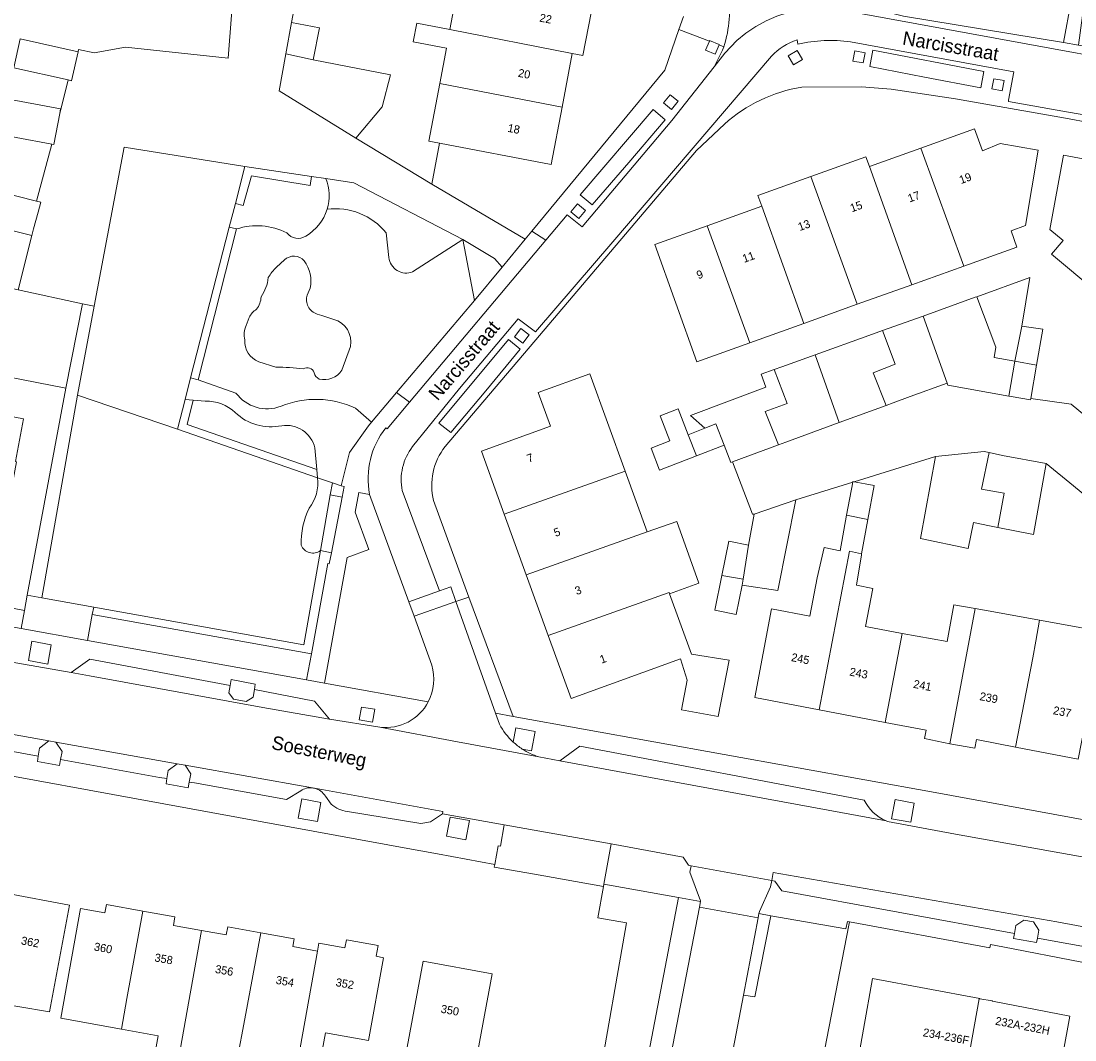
# Model space of a CAD drawing. Header units: metres. Extents: x 151448 to 154749, y 463108 to 465296.
# Tile 191 of 256: x 153430 to 153527, y 463258 to 463352. Entities that reach past the tile are written whole.
import ezdxf
from ezdxf.enums import TextEntityAlignment as Align

# ---------------------------------------------------------------- set-up
doc = ezdxf.new("R2010")
doc.units = ezdxf.units.M
for name, color, linetype, lineweight in [('B-PV-GR-BEPLANTING_CULTUUR_BODEMBEDEKKER-GV', 253, 'Continuous', 9), ('B-PV-GR-BEPLANTING_CULTUUR_HEESTERS-GV', 253, 'Continuous', 9), ('B-PV-GR-GROENVOORZIENING-GV', 253, 'Continuous', 9), ('B-PV-GR-HAAG-GV', 253, 'Continuous', 9), ('B-PV-IE-TERREINAFSCHEIDING_KUNSTMATIG_HEKWERK-G', 253, 'Continuous', 9), ('B-PV-IE-TERREINAFSCHEIDING_KUNSTMATIG_MUUR-G', 253, 'Continuous', 9), ('B-PV-OG-BEBOUWING-GV', 1, 'Continuous', 9), ('B-PV-OG-BEBOUWING-T18', 2, 'Continuous', 9), ('B-PV-OG-TERREIN_BEGROEID-GV', 253, 'Continuous', 9), ('B-PV-OG-TERREIN_ERF-GV', 253, 'Continuous', 9), ('B-PV-OG-TOPOGRAFIE-T18', 2, 'Continuous', 9), ('B-PV-VH-GESLOTENVERHARDING_ASFALT-GV', 253, 'Continuous', 9), ('B-PV-VH-HALFVERHARDING_GRIND-GV', 253, 'Continuous', 9), ('B-PV-VH-ONVERHARD_BOOMSCHORS-GV', 253, 'Continuous', 9), ('B-PV-VH-OPENVERHARDING_BETONELEMENT-GV', 253, 'Continuous', 9), ('B-PV-VH-OPENVERHARDING_BETONSTRAATSTEEN-GV', 253, 'Continuous', 9), ('B-PV-VH-OPENVERHARDING_STRAATBAKSTEEN-GV', 253, 'Continuous', 9), ('B-PV-VH-OPENVERHARDING_TEGEL-GV', 253, 'Continuous', 9)]:
    doc.layers.add(name, color=color, linetype=linetype, lineweight=lineweight)
doc.styles.add('Drong', font='txt', dxfattribs={"height": 1.8})

msp = doc.modelspace()

# ---------------------------------------------------------------- linework, layer by layer
at = {"layer": 'B-PV-GR-BEPLANTING_CULTUUR_BODEMBEDEKKER-GV', "flags": 128}
for points in [[(153466.497, 463329.193), (153471.105, 463332.176), (153461.076, 463337.405), (153458.498, 463337.791)], [(153464.069, 463332.785), (153464.32, 463330.527)]]:
    msp.add_lwpolyline(points, dxfattribs=at)
at = {"layer": 'B-PV-GR-BEPLANTING_CULTUUR_BODEMBEDEKKER-GV'}
for points in [[(153458.498, 463337.791, -0.16984), (153458.62, 463334.965)], [(153458.62, 463334.965, -0.260655), (153464.069, 463332.785)], [(153464.32, 463330.527, 0.491366), (153466.497, 463329.193)]]:
    msp.add_lwpolyline(points, format="xyb", dxfattribs=at)
at = {"layer": 'B-PV-GR-BEPLANTING_CULTUUR_BODEMBEDEKKER-GV', "flags": 128}
for points in [[(153483.554, 463269.708), (153486.177, 463269.25), (153480.973, 463239.427), (153483.831, 463238.936), (153484.151, 463240.947), (153485.07, 463240.801), (153490.964, 463271.58), (153484.11, 463272.819), (153484.073, 463272.612)], [(153492.114, 463237.321), (153493.087, 463237.152), (153498.295, 463236.249), (153500.346, 463235.894), (153500.373, 463236.046), (153501.385, 463241.848), (153506.659, 463269.049), (153506.717, 463269.352), (153506.541, 463269.384), (153506.375, 463268.706), (153499.487, 463269.916), (153498.003, 463262.435), (153496.943, 463262.605), (153493.815, 463246.251)]]:
    msp.add_lwpolyline(points, close=True, dxfattribs=at)
at = {"layer": 'B-PV-GR-BEPLANTING_CULTUUR_HEESTERS-GV', "flags": 128}
for points in [[(153446.284, 463317.388), (153445.738, 463315.142), (153457.68, 463311.004), (153457.501, 463312.998)], [(153447.41, 463317.291), (153446.284, 463317.388)], [(153466.629, 463297.503), (153466.147, 463298.809), (153462.532, 463308.711), (153461.556, 463308.884), (153461.21, 463307.071), (153462.475, 463303.637), (153460.476, 463302.9), (153458.393, 463291.337), (153467.939, 463289.621)], [(153468.254, 463292.981), (153466.629, 463297.503)]]:
    msp.add_lwpolyline(points, dxfattribs=at)
at = {"layer": 'B-PV-GR-BEPLANTING_CULTUUR_HEESTERS-GV'}
for points in [[(153450.164, 463316.259, 0.197549), (153447.41, 463317.291)], [(153454.447, 463315.037, -0.249375), (153450.164, 463316.259)], [(153457.501, 463312.998, 0.388142), (153454.447, 463315.037)], [(153467.939, 463289.621, 0.196727), (153468.254, 463292.981)]]:
    msp.add_lwpolyline(points, format="xyb", dxfattribs=at)
at = {"layer": 'B-PV-GR-BEPLANTING_CULTUUR_HEESTERS-GV', "flags": 128}
msp.add_lwpolyline([(153436.563, 463295.246), (153456.738, 463291.624), (153457.174, 463294.032), (153437.008, 463297.636)], close=True, dxfattribs=at)
at = {"layer": 'B-PV-GR-GROENVOORZIENING-GV', "flags": 128}
for points in [[(153494.711, 463350.097), (153494.725, 463350.131), (153493.837, 463350.496), (153493.815, 463350.442), (153493.473, 463349.608), (153494.36, 463349.243)], [(153501.063, 463349.089), (153501.555, 463348.264), (153502.379, 463348.755), (153501.888, 463349.58)], [(153507.967, 463348.433), (153508.146, 463349.377), (153507.203, 463349.556), (153507.024, 463348.613)], [(153520.773, 463345.863), (153520.952, 463346.807), (153520.009, 463346.986), (153519.83, 463346.043)], [(153490.337, 463344.16), (153490.945, 463344.904), (153490.202, 463345.511), (153489.595, 463344.769)], [(153451.052, 463338.908), (153450.178, 463335.495), (153450.907, 463335.318), (153451.665, 463338.031), (153457.059, 463337.155), (153457.184, 463337.989)], [(153481.808, 463334.113), (153482.416, 463334.857), (153481.673, 463335.464), (153481.066, 463334.722)], [(153446.741, 463319.263), (153450.292, 463333.153), (153449.618, 463333.311), (153446.062, 463319.437)], [(153434.583, 463318.478), (153431.016, 463299.419), (153432.349, 463299.18), (153435.64, 463317.85), (153437.185, 463326.028), (153436.118, 463326.26)], [(153476.649, 463322.636), (153477.221, 463323.407), (153476.45, 463323.979), (153475.879, 463323.208)], [(153457.68, 463311.004), (153445.738, 463315.142), (153446.284, 463317.388), (153445.552, 463317.452), (153444.848, 463314.709), (153457.749, 463310.24)], [(153458.014, 463303.532), (153456.485, 463294.866), (153437.136, 463298.325), (153437.008, 463297.636), (153457.174, 463294.032), (153458.677, 463302.343), (153458.825, 463302.316), (153459.021, 463303.338)], [(153431.129, 463293.417), (153432.9, 463293.093), (153433.224, 463294.864), (153431.453, 463295.188)], [(153449.805, 463291.658), (153449.701, 463291.099), (153449.577, 463290.437), (153450.015, 463289.845), (153451.164, 463289.651), (153451.809, 463290.051), (153451.929, 463290.747), (153452.016, 463291.251)], [(153462.799, 463287.731), (153463.005, 463288.925), (153461.797, 463289.134), (153461.591, 463287.939)], [(153433.022, 463286.018), (153432.143, 463285.353), (153432.028, 463284.612), (153431.951, 463284.12), (153433.982, 463283.763), (153434.088, 463284.306), (153434.23, 463285.034), (153433.662, 463285.904)], [(153444.821, 463283.914), (153443.99, 463283.286), (153443.874, 463282.538), (153443.799, 463282.052), (153445.829, 463281.696), (153445.932, 463282.22), (153446.077, 463282.966), (153445.543, 463283.785)], [(153455.96, 463278.901), (153457.731, 463278.577), (153458.055, 463280.347), (153456.284, 463280.671)], [(153510.583, 463278.844), (153512.354, 463278.52), (153512.678, 463280.291), (153510.908, 463280.615)], [(153469.629, 463277.229), (153471.4, 463276.904), (153471.724, 463278.675), (153469.953, 463278.999)], [(153524.01, 463267.854), (153524.153, 463268.586), (153523.655, 463269.352), (153522.769, 463269.511), (153522.031, 463269.006), (153521.904, 463268.28), (153521.823, 463267.819), (153523.93, 463267.446)]]:
    msp.add_lwpolyline(points, close=True, dxfattribs=at)
msp.add_lwpolyline([(153476.588, 463285.266), (153477.443, 463285.109), (153477.767, 463286.879), (153475.997, 463287.203), (153475.76, 463285.91)], dxfattribs=at)
at = {"layer": 'B-PV-GR-GROENVOORZIENING-GV'}
msp.add_lwpolyline([(153475.76, 463285.91, 0.043083), (153476.588, 463285.266)], format="xyb", dxfattribs=at)
at = {"layer": 'B-PV-GR-HAAG-GV', "flags": 128}
for points in [[(153450.178, 463335.495), (153450.907, 463335.318), (153451.665, 463338.031), (153457.059, 463337.155), (153457.184, 463337.989), (153451.052, 463338.908)], [(153446.741, 463319.263), (153450.292, 463333.153), (153449.618, 463333.311), (153446.062, 463319.437)], [(153431.016, 463299.419), (153432.349, 463299.18), (153435.64, 463317.85), (153437.185, 463326.028), (153436.118, 463326.26), (153434.583, 463318.478)], [(153457.68, 463311.004), (153445.738, 463315.142), (153446.284, 463317.388), (153445.552, 463317.452), (153444.848, 463314.709), (153457.749, 463310.24)], [(153437.136, 463298.325), (153437.008, 463297.636), (153457.174, 463294.032), (153458.677, 463302.343), (153458.825, 463302.316), (153459.021, 463303.338), (153458.014, 463303.532), (153456.485, 463294.866)]]:
    msp.add_lwpolyline(points, close=True, dxfattribs=at)
at = {"layer": 'B-PV-IE-TERREINAFSCHEIDING_KUNSTMATIG_HEKWERK-G', "flags": 128}
for points in [[(153451.052, 463338.908), (153439.956, 463340.689), (153437.185, 463326.028)], [(153451.052, 463338.908), (153450.178, 463335.495)], [(153457.184, 463337.989), (153451.052, 463338.908)], [(153458.498, 463337.791), (153457.184, 463337.989)], [(153471.105, 463332.176), (153461.076, 463337.405), (153458.498, 463337.791)], [(153450.178, 463335.495), (153449.618, 463333.311)], [(153449.618, 463333.311), (153446.062, 463319.437)], [(153472.183, 463326.573), (153471.105, 463332.176)], [(153465.013, 463318.078), (153472.183, 463326.573)], [(153437.185, 463326.028), (153435.64, 463317.85)], [(153436.118, 463326.26), (153437.185, 463326.028)], [(153446.062, 463319.437), (153445.552, 463317.452)], [(153432.349, 463299.18), (153435.64, 463317.85)], [(153444.848, 463314.709), (153435.64, 463317.85)], [(153462.716, 463315.357), (153465.013, 463318.078)], [(153445.552, 463317.452), (153444.848, 463314.709)], [(153459.919, 463309.488), (153460.696, 463312.576), (153462.426, 463315.013), (153462.716, 463315.357)], [(153457.749, 463310.24), (153444.848, 463314.709)], [(153459.114, 463309.767), (153457.749, 463310.24)], [(153458.92, 463308.668), (153459.114, 463309.767)], [(153459.919, 463309.488), (153459.114, 463309.767)], [(153458.92, 463308.668), (153458.014, 463303.532)], [(153458.014, 463303.532), (153456.485, 463294.866), (153437.136, 463298.325)], [(153437.136, 463298.325), (153432.349, 463299.18)], [(153483.554, 463269.708), (153486.177, 463269.25), (153480.973, 463239.427)]]:
    msp.add_lwpolyline(points, dxfattribs=at)
at = {"layer": 'B-PV-IE-TERREINAFSCHEIDING_KUNSTMATIG_MUUR-G', "flags": 128}
msp.add_lwpolyline([(153468.963, 463341.036), (153468.253, 463337.289)], dxfattribs=at)
at = {"layer": 'B-PV-OG-BEBOUWING-GV', "flags": 128}
for points in [[(153469.928, 463351.511), (153481.197, 463349.293), (153482.177, 463349.107), (153483.197, 463354.494), (153470.938, 463356.845)], [(153454.829, 463349.275), (153457.346, 463348.708), (153457.922, 463351.659), (153455.353, 463352.161)], [(153468.988, 463346.547), (153480.266, 463344.374), (153481.197, 463349.293), (153469.928, 463351.511), (153466.884, 463352.087), (153466.56, 463350.377), (153469.604, 463349.8)], [(153434.792, 463346.874), (153435.108, 463346.804), (153435.702, 463349.465), (153430.364, 463350.657), (153429.77, 463347.996)], [(153457.346, 463348.708), (153454.829, 463349.275), (153454.21, 463345.871), (153461.263, 463341.518), (153463.696, 463344.41), (153464.453, 463347.355)], [(153468.988, 463346.547), (153467.98, 463341.222), (153468.963, 463341.036), (153479.264, 463339.085), (153480.266, 463344.374)], [(153434.01, 463343.793), (153434.086, 463344.208), (153427.3, 463345.459), (153426.694, 463342.172), (153433.29, 463340.956), (153433.48, 463340.921)], [(153513.286, 463340.603), (153517.234, 463329.731), (153522.13, 463331.486), (153521.592, 463332.989), (153522.928, 463333.458), (153524.097, 463340.404), (153520.599, 463341.02), (153518.954, 463340.35), (153518.228, 463342.374)], [(153517.234, 463329.731), (153513.286, 463340.603), (153508.551, 463338.906), (153512.453, 463328.018)], [(153507.434, 463326.219), (153512.453, 463328.018), (153508.551, 463338.906), (153508.216, 463339.782), (153503.166, 463337.972)], [(153529.38, 463327.43), (153536.815, 463336.294), (153532.754, 463339.7), (153531.413, 463338.1), (153530.02, 463339.268), (153526.406, 463339.931), (153525.156, 463333.11), (153526.377, 463332.086), (153525.325, 463330.831)], [(153507.434, 463326.219), (153503.166, 463337.972), (153498.287, 463336.224), (153498.635, 463335.252), (153502.505, 463324.453)], [(153431.884, 463335.712), (153426.406, 463337.076), (153425.638, 463333.977), (153431.432, 463332.562), (153431.6, 463333.173), (153432.018, 463334.697), (153432.27, 463335.616)], [(153493.61, 463333.451), (153497.526, 463322.668), (153502.505, 463324.453), (153498.635, 463335.252)], [(153497.526, 463322.668), (153493.61, 463333.451), (153488.78, 463331.72), (153492.65, 463320.921)], [(153521.949, 463320.963), (153522.583, 463324.199), (153523.325, 463328.67), (153518.444, 463326.916), (153520.188, 463322.257), (153520.02, 463321.305)], [(153430.169, 463327.553), (153426.499, 463328.351), (153425.121, 463320.323), (153434.583, 463318.478), (153436.118, 463326.26)], [(153513.486, 463325.135), (153515.706, 463318.966), (153515.782, 463318.764), (153521.398, 463317.76), (153521.949, 463320.963), (153520.02, 463321.305), (153520.188, 463322.257), (153518.444, 463326.916), (153518.278, 463326.857)], [(153515.706, 463318.966), (153513.486, 463325.135), (153509.742, 463323.79), (153510.912, 463320.713), (153508.907, 463319.918), (153510.102, 463316.91), (153510.731, 463317.141), (153512.29, 463317.713)], [(153508.481, 463323.337), (153503.541, 463321.562), (153505.777, 463315.323), (153510.102, 463316.91), (153508.907, 463319.918), (153510.912, 463320.713), (153509.742, 463323.79)], [(153523.938, 463320.607), (153524.508, 463323.918), (153522.583, 463324.199), (153521.949, 463320.963)], [(153505.777, 463315.323), (153503.541, 463321.562), (153500.471, 463320.459), (153499.774, 463320.209), (153500.976, 463317.083), (153498.951, 463316.34), (153500.167, 463313.265), (153500.85, 463313.516)], [(153523.411, 463317.544), (153523.938, 463320.607), (153521.949, 463320.963), (153521.398, 463317.76), (153521.594, 463317.725), (153523.387, 463317.405)], [(153474.929, 463306.902), (153486.052, 463310.853), (153482.8, 463319.822), (153478.051, 463318.1), (153479.178, 463314.992), (153472.83, 463312.691)], [(153500.167, 463313.265), (153498.951, 463316.34), (153500.976, 463317.083), (153499.774, 463320.209), (153498.575, 463319.778), (153499.004, 463318.598), (153492.063, 463315.976), (153493.398, 463314.796), (153494.422, 463315.194), (153495.177, 463313.248), (153495.793, 463311.66), (153495.95, 463311.718)], [(153423.783, 463312.937), (153421.878, 463302.916), (153428.148, 463301.724), (153430.041, 463311.713), (153429.933, 463311.734), (153430.688, 463315.664), (153424.527, 463316.848)], [(153492.63, 463312.259), (153491.875, 463314.204), (153490.951, 463316.583), (153489.288, 463315.937), (153490.177, 463313.648), (153488.448, 463312.977), (153489.238, 463310.942)], [(153495.177, 463313.248), (153494.422, 463315.194), (153493.398, 463314.796), (153491.875, 463314.204), (153492.63, 463312.259)], [(153514.628, 463312.199), (153513.251, 463304.662), (153517.646, 463303.741), (153518.135, 463306.121), (153519.603, 463305.82), (153520.384, 463305.664), (153520.945, 463308.82), (153518.88, 463309.205), (153519.564, 463312.559), (153519.102, 463312.655)], [(153524.834, 463311.565), (153520.787, 463312.304), (153519.564, 463312.559), (153518.88, 463309.205), (153520.945, 463308.82), (153520.384, 463305.664), (153523.639, 463305.013)], [(153486.052, 463310.853), (153474.929, 463306.902), (153476.958, 463301.305), (153488.081, 463305.255)], [(153507.136, 463309.878), (153507.02, 463309.899), (153507.009, 463309.838), (153506.45, 463306.802), (153508.401, 463306.384), (153508.981, 463309.539), (153508.153, 463309.691)], [(153501.788, 463308.221), (153497.94, 463306.886), (153497.427, 463304.023), (153496.917, 463300.911), (153496.826, 463300.355), (153500.119, 463299.848)], [(153478.989, 463295.704), (153490.107, 463299.668), (153490.145, 463299.564), (153492.849, 463300.525), (153490.823, 463306.229), (153488.081, 463305.255), (153476.958, 463301.305)], [(153506.45, 463306.802), (153505.845, 463303.51), (153504.376, 463303.818), (153503.746, 463301.039), (153503.066, 463297.489), (153499.549, 463298.163), (153497.988, 463290.013), (153503.926, 463288.876), (153506.726, 463303.485), (153507.823, 463303.235), (153508.401, 463306.384)], [(153494.965, 463301.231), (153496.917, 463300.911), (153497.427, 463304.023), (153495.621, 463304.397)], [(153509.985, 463287.715), (153511.549, 463295.91), (153508.19, 463296.553), (153508.861, 463300.059), (153507.367, 463300.345), (153507.807, 463303.149), (153507.823, 463303.235), (153506.726, 463303.485), (153503.926, 463288.876)], [(153496.917, 463300.911), (153494.965, 463301.231), (153494.309, 463298.065), (153496.267, 463297.659), (153496.826, 463300.355)], [(153490.107, 463299.668), (153478.989, 463295.704), (153481.088, 463289.913), (153491.144, 463293.559), (153491.763, 463291.606), (153491.235, 463288.887), (153494.629, 463288.249), (153495.639, 463293.445), (153492.162, 463293.999), (153490.145, 463299.564)], [(153509.985, 463287.715), (153513.778, 463286.989), (153513.634, 463286.236), (153515.939, 463285.756), (153518.274, 463298.199), (153516.306, 463298.553), (153515.697, 463295.165), (153511.549, 463295.91)], [(153518.274, 463298.199), (153515.939, 463285.756), (153518.242, 463285.354), (153518.392, 463286.138), (153521.987, 463285.45), (153523.592, 463293.671), (153523.865, 463295.194), (153524.213, 463297.132), (153520.679, 463297.767)], [(153527.754, 463284.346), (153530.07, 463296.046), (153527.428, 463296.552), (153524.213, 463297.132), (153523.865, 463295.194), (153523.592, 463293.671), (153521.987, 463285.45)], [(153429.042, 463271.993), (153427.325, 463262.802), (153427.212, 463262.045), (153433.066, 463261.079), (153434.899, 463270.9)], [(153440.201, 463262.279), (153441.666, 463270.35), (153438.309, 463270.955), (153438.168, 463270.175), (153435.927, 463270.579), (153434.107, 463260.47), (153439.694, 463259.464)], [(153447.073, 463268.554), (153444.473, 463269.022), (153444.617, 463269.819), (153441.666, 463270.35), (153440.201, 463262.279), (153439.694, 463259.464), (153443.075, 463258.855), (153441.541, 463250.46), (153443.755, 463250.09), (153445.098, 463257.562)], [(153451.053, 463260.413), (153452.522, 463268.341), (153449.481, 463268.889), (153449.347, 463268.144), (153447.073, 463268.554), (153445.098, 463257.562), (153446.894, 463257.27), (153450.36, 463256.672)], [(153452.522, 463268.341), (153451.053, 463260.413), (153450.36, 463256.672), (153453.995, 463256.017), (153455.77, 463255.697), (153457.726, 463266.664), (153455.461, 463267.072), (153455.59, 463267.789)], [(153455.77, 463255.697), (153457.781, 463255.335), (153458.467, 463259.144), (153462.45, 463258.427), (153463.823, 463266.052), (153463.129, 463266.177), (153463.31, 463267.181), (153460.401, 463267.705), (153460.264, 463266.944), (153457.855, 463267.378), (153457.726, 463266.664)], [(153467.48, 463265.74), (153465.756, 463256.481), (153472.105, 463255.299), (153473.829, 463264.558)], [(153514.761, 463241.293), (153515.734, 463246.357), (153516.866, 463253.016), (153516.986, 463253.036), (153518.665, 463262.259), (153518.703, 463262.252), (153518.711, 463262.297), (153508.833, 463264.138), (153507.166, 463254.818), (153507.714, 463254.72), (153505.154, 463241.543), (153505.495, 463240.701), (153504.793, 463239.683), (153503.932, 463239.833), (153503.226, 463235.515), (153513.291, 463233.64), (153514.382, 463239.32)], [(153518.703, 463262.252), (153518.665, 463262.259), (153516.986, 463253.036), (153516.866, 463253.016), (153515.734, 463246.357), (153514.761, 463241.293), (153517.17, 463240.844), (153518.13, 463246.001), (153521.451, 463245.383), (153520.491, 463240.226), (153523.06, 463239.748), (153523.823, 463243.366), (153527.003, 463260.666), (153519.891, 463262.062), (153519.84, 463262.071)]]:
    msp.add_lwpolyline(points, close=True, dxfattribs=at)
at = {"layer": 'B-PV-OG-TERREIN_BEGROEID-GV'}
for points in [[(153458.62, 463334.965, -0.191062), (153456.662, 463332.495)], [(153464.069, 463332.785, 0.260655), (153458.62, 463334.965)], [(153454.915, 463332.782, 0.198776), (153450.292, 463333.153)], [(153456.662, 463332.495, -0.385272), (153454.915, 463332.782)], [(153454.692, 463330.295, -0.434763), (153456.516, 463330.208)], [(153466.497, 463329.193, -0.491366), (153464.32, 463330.527)], [(153453.214, 463328.671, -0.090592), (153453.974, 463329.635)], [(153456.516, 463330.208, -0.224416), (153457.063, 463327.7)], [(153452.547, 463326.91, 0.119645), (153453.214, 463328.671)], [(153452.127, 463325.761, 0.154899), (153452.547, 463326.91)], [(153456.802, 463327.065, 0.430034), (153457.706, 463325.316)], [(153451.45, 463325.008, -0.12589), (153452.127, 463325.761)], [(153459.238, 463324.824, -0.392427), (153460.766, 463322.343)], [(153451.049, 463322.929, -0.19288), (153451.171, 463324.256)], [(153452.337, 463320.927, -0.331398), (153451.049, 463322.929)], [(153456.435, 463320.282, 0.020131), (153453.899, 463320.439)], [(153457.427, 463319.915, 0.456787), (153456.435, 463320.282)], [(153457.89, 463319.322, -0.211941), (153457.427, 463319.915)], [(153459.993, 463320.147, -0.312291), (153457.89, 463319.322)], [(153450.236, 463318.034, 0.338668), (153454.381, 463316.83)], [(153454.381, 463316.83, -0.21143), (153461.225, 463316.645)], [(153456.976, 463307.448, 0.200144), (153457.749, 463310.24)], [(153456.237, 463304.02, -0.124002), (153456.976, 463307.448)], [(153458.014, 463303.532, -0.479607), (153456.237, 463304.02)]]:
    msp.add_lwpolyline(points, format="xyb", dxfattribs=at)
at = {"layer": 'B-PV-OG-TERREIN_BEGROEID-GV', "flags": 128}
for points in [[(153450.292, 463333.153), (153446.741, 463319.263), (153450.236, 463318.034)], [(153464.32, 463330.527), (153464.069, 463332.785)], [(153461.225, 463316.645), (153462.716, 463315.357), (153465.013, 463318.078), (153472.183, 463326.573), (153471.105, 463332.176), (153466.497, 463329.193)], [(153453.974, 463329.635), (153454.692, 463330.295)], [(153457.063, 463327.7), (153456.802, 463327.065)], [(153451.171, 463324.256), (153451.45, 463325.008)], [(153457.706, 463325.316), (153458.141, 463325.177)], [(153458.141, 463325.177), (153459.238, 463324.824)], [(153460.766, 463322.343), (153459.993, 463320.147)], [(153453.899, 463320.439), (153452.337, 463320.927)], [(153457.749, 463310.24), (153444.848, 463314.709), (153435.64, 463317.85), (153432.349, 463299.18), (153437.136, 463298.325)], [(153437.136, 463298.325), (153456.485, 463294.866), (153458.014, 463303.532)]]:
    msp.add_lwpolyline(points, dxfattribs=at)
msp.add_lwpolyline([(153458.92, 463308.668), (153458.014, 463303.532), (153459.021, 463303.338), (153460.006, 463308.459)], close=True, dxfattribs=at)
at = {"layer": 'B-PV-OG-TERREIN_ERF-GV', "flags": 128}
for points in [[(153509.023, 463353.426), (153511.674, 463352.745), (153526.423, 463350.31), (153529.939, 463369.366), (153527.524, 463369.823), (153528.093, 463372.829), (153528.657, 463375.807), (153531.072, 463375.35), (153533.679, 463389.161), (153520.932, 463391.494), (153521.258, 463392.774), (153546.929, 463387.961), (153546.693, 463386.681), (153534.81, 463388.984), (153532.301, 463375.11)], [(153450.154, 463357.218), (153449.508, 463348.869), (153440.075, 463349.895), (153437.176, 463349.375), (153435.748, 463349.687), (153435.702, 463349.465), (153435.108, 463346.804), (153434.792, 463346.874), (153434.01, 463343.793), (153433.48, 463340.921), (153433.29, 463340.956), (153431.884, 463335.712), (153432.27, 463335.616), (153432.018, 463334.697), (153431.6, 463333.173), (153431.432, 463332.562), (153430.169, 463327.553), (153436.118, 463326.26), (153437.185, 463326.028), (153439.956, 463340.689), (153451.052, 463338.908), (153457.184, 463337.989), (153458.498, 463337.791), (153461.076, 463337.405), (153471.105, 463332.176), (153474.045, 463330.437), (153474.745, 463329.642), (153476.859, 463332.203), (153468.253, 463337.289), (153461.263, 463341.518), (153454.21, 463345.871), (153454.829, 463349.275), (153455.353, 463352.161), (153456.596, 463358.767)], [(153456.596, 463358.767), (153455.353, 463352.161), (153457.922, 463351.659), (153457.346, 463348.708), (153464.453, 463347.355), (153463.696, 463344.41), (153461.263, 463341.518), (153468.253, 463337.289), (153476.859, 463332.203), (153477.47, 463332.943), (153489.709, 463347.769), (153491.012, 463351.518), (153491.428, 463352.714)], [(153430.364, 463350.657), (153435.702, 463349.465), (153435.748, 463349.687), (153437.176, 463349.375), (153440.075, 463349.895), (153449.508, 463348.869), (153450.154, 463357.218)], [(153483.197, 463354.494), (153482.177, 463349.107), (153481.197, 463349.293), (153480.266, 463344.374), (153479.264, 463339.085), (153468.963, 463341.036), (153467.98, 463341.222), (153468.988, 463346.547), (153469.604, 463349.8), (153466.56, 463350.377), (153466.884, 463352.087), (153469.928, 463351.511), (153470.938, 463356.845)], [(153427.3, 463345.459), (153434.086, 463344.208), (153434.01, 463343.793), (153434.792, 463346.874), (153429.77, 463347.996)], [(153544.115, 463340.231), (153528.908, 463342.927), (153526.597, 463343.337), (153516.479, 463345.131), (153510.553, 463346.015), (153507.813, 463346.249), (153502.335, 463346.211)], [(153426.406, 463337.076), (153431.884, 463335.712), (153433.29, 463340.956), (153426.694, 463342.172)], [(153495.196, 463342.805), (153492.638, 463340.39), (153478.178, 463323.351), (153469.489, 463313.112)], [(153529.38, 463327.43), (153525.325, 463330.831), (153526.377, 463332.086), (153525.156, 463333.11), (153526.406, 463339.931), (153530.02, 463339.268)], [(153430.169, 463327.553), (153431.432, 463332.562), (153425.638, 463333.977)], [(153527.754, 463284.346), (153521.987, 463285.45), (153518.392, 463286.138), (153518.242, 463285.354), (153515.939, 463285.756), (153513.634, 463286.236), (153513.778, 463286.989), (153509.985, 463287.715), (153503.926, 463288.876), (153497.988, 463290.013), (153499.549, 463298.163), (153503.066, 463297.489), (153503.746, 463301.039), (153504.376, 463303.818), (153505.845, 463303.51), (153506.45, 463306.802), (153507.009, 463309.838), (153501.788, 463308.221), (153500.119, 463299.848), (153496.826, 463300.355), (153496.267, 463297.659), (153494.309, 463298.065), (153494.965, 463301.231), (153495.621, 463304.397), (153497.427, 463304.023), (153497.94, 463306.886), (153497.781, 463306.904), (153495.95, 463311.718), (153495.793, 463311.66), (153495.177, 463313.248), (153492.63, 463312.259), (153489.238, 463310.942), (153488.448, 463312.977), (153490.177, 463313.648), (153489.288, 463315.937), (153490.951, 463316.583), (153491.875, 463314.204), (153493.398, 463314.796), (153492.063, 463315.976), (153499.004, 463318.598), (153498.575, 463319.778), (153499.774, 463320.209), (153500.471, 463320.459), (153503.541, 463321.562), (153508.481, 463323.337), (153509.742, 463323.79), (153513.486, 463325.135), (153518.278, 463326.857), (153518.444, 463326.916), (153523.325, 463328.67), (153522.583, 463324.199), (153524.508, 463323.918), (153523.938, 463320.607), (153523.411, 463317.544), (153527.121, 463317.012), (153530.503, 463314.218)], [(153428.001, 463298.537), (153430.761, 463298.033), (153431.016, 463299.419), (153434.583, 463318.478), (153425.121, 463320.323)], [(153530.503, 463314.218), (153527.121, 463317.012), (153523.411, 463317.544), (153523.387, 463317.405), (153521.594, 463317.725), (153521.398, 463317.76), (153515.782, 463318.764), (153515.706, 463318.966), (153512.29, 463317.713), (153510.731, 463317.141), (153510.102, 463316.91), (153505.777, 463315.323), (153500.85, 463313.516), (153500.167, 463313.265), (153495.95, 463311.718), (153497.781, 463306.904), (153497.94, 463306.886), (153501.788, 463308.221), (153507.009, 463309.838), (153507.02, 463309.899), (153507.136, 463309.878), (153514.628, 463312.199), (153519.102, 463312.655), (153519.564, 463312.559), (153520.787, 463312.304), (153524.834, 463311.565), (153527.328, 463309.49), (153531.03, 463306.475)], [(153424.527, 463316.848), (153430.688, 463315.664), (153429.933, 463311.734)], [(153531.03, 463306.475), (153527.328, 463309.49), (153524.834, 463311.565), (153523.639, 463305.013), (153520.384, 463305.664), (153519.603, 463305.82), (153518.135, 463306.121), (153517.646, 463303.741), (153513.251, 463304.662), (153514.628, 463312.199), (153507.136, 463309.878), (153508.153, 463309.691), (153508.981, 463309.539), (153508.401, 463306.384), (153507.823, 463303.235), (153507.807, 463303.149), (153507.367, 463300.345), (153508.861, 463300.059), (153508.19, 463296.553), (153511.549, 463295.91), (153515.697, 463295.165), (153516.306, 463298.553), (153518.274, 463298.199), (153520.679, 463297.767), (153524.213, 463297.132), (153527.428, 463296.552), (153530.07, 463296.046)], [(153468.425, 463308.139), (153471.664, 463299.25), (153475.749, 463288.262), (153514.613, 463281.266), (153560.237, 463272.881), (153561.008, 463274.818), (153561.777, 463279.251), (153565.049, 463298.105), (153565.074, 463298.101), (153565.126, 463298.414), (153565.103, 463298.418), (153564.82, 463298.465), (153564.814, 463298.426)], [(153480.973, 463239.427), (153486.177, 463269.25), (153483.554, 463269.708), (153484.073, 463272.612), (153477.71, 463273.742), (153474.012, 463274.398), (153474.057, 463274.645), (153468.789, 463275.601), (153467.242, 463275.881), (153466.389, 463276.036), (153402.327, 463287.758)], [(153441.541, 463250.46), (153443.075, 463258.855), (153439.694, 463259.464), (153434.107, 463260.47), (153435.927, 463270.579), (153438.168, 463270.175), (153438.309, 463270.955), (153441.666, 463270.35), (153444.617, 463269.819), (153444.473, 463269.022), (153447.073, 463268.554), (153449.347, 463268.144), (153449.481, 463268.889), (153452.522, 463268.341), (153455.59, 463267.789), (153455.461, 463267.072), (153457.726, 463266.664), (153457.855, 463267.378), (153460.264, 463266.944), (153460.401, 463267.705), (153463.31, 463267.181), (153463.129, 463266.177), (153463.823, 463266.052), (153462.45, 463258.427), (153458.467, 463259.144), (153457.781, 463255.335)], [(153575.357, 463256.884), (153561.46, 463259.448), (153542.482, 463262.955), (153538.793, 463263.644), (153528.092, 463265.63), (153520.819, 463267.06), (153519.7, 463267.28), (153519.647, 463266.969), (153506.717, 463269.352), (153506.659, 463269.049), (153501.385, 463241.848)], [(153507.166, 463254.818), (153508.833, 463264.138), (153518.711, 463262.297), (153518.703, 463262.252), (153519.84, 463262.071), (153519.891, 463262.062), (153527.003, 463260.666), (153523.823, 463243.366)]]:
    msp.add_lwpolyline(points, dxfattribs=at)
at = {"layer": 'B-PV-OG-TERREIN_ERF-GV'}
for points in [[(153502.335, 463346.211, 0.144256), (153495.196, 463342.805)], [(153469.489, 463313.112, 0.230436), (153468.425, 463308.139)]]:
    msp.add_lwpolyline(points, format="xyb", dxfattribs=at)
at = {"layer": 'B-PV-OG-TERREIN_ERF-GV', "flags": 128}
for points in [[(153512.453, 463328.018), (153507.434, 463326.219), (153502.505, 463324.453), (153497.526, 463322.668), (153492.65, 463320.921), (153488.78, 463331.72), (153493.61, 463333.451), (153498.635, 463335.252), (153498.287, 463336.224), (153503.166, 463337.972), (153508.216, 463339.782), (153508.551, 463338.906), (153513.286, 463340.603), (153518.228, 463342.374), (153518.954, 463340.35), (153520.599, 463341.02), (153524.097, 463340.404), (153522.928, 463333.458), (153521.592, 463332.989), (153522.13, 463331.486), (153517.234, 463329.731)], [(153486.052, 463310.853), (153488.081, 463305.255), (153490.823, 463306.229), (153492.849, 463300.525), (153490.145, 463299.564), (153492.162, 463293.999), (153495.639, 463293.445), (153494.629, 463288.249), (153491.235, 463288.887), (153491.763, 463291.606), (153491.144, 463293.559), (153481.088, 463289.913), (153478.989, 463295.704), (153476.958, 463301.305), (153474.929, 463306.902), (153472.83, 463312.691), (153479.178, 463314.992), (153478.051, 463318.1), (153482.8, 463319.822)], [(153427.212, 463262.045), (153421.851, 463262.931), (153422.287, 463265.706), (153417.027, 463266.687), (153416.569, 463264.052), (153411.048, 463265.046), (153412.906, 463275.003), (153418.348, 463273.988), (153423.622, 463273.004), (153429.042, 463271.993), (153434.899, 463270.9), (153433.066, 463261.079)], [(153467.48, 463265.74), (153473.829, 463264.558), (153472.105, 463255.299), (153465.756, 463256.481)]]:
    msp.add_lwpolyline(points, close=True, dxfattribs=at)
at = {"layer": 'B-PV-VH-GESLOTENVERHARDING_ASFALT-GV', "flags": 128}
msp.add_lwpolyline([(153482.077, 463184.617), (153482.546, 463187.079), (153484.475, 463197.209), (153486.841, 463209.635), (153487.029, 463210.618), (153490.673, 463229.755), (153490.917, 463231.037), (153491.623, 463234.744), (153492.114, 463237.321), (153493.815, 463246.251), (153496.943, 463262.605), (153498.305, 463269.723), (153492.897, 463270.698), (153489.083, 463250.85), (153482.557, 463216.568)], dxfattribs=at)
at = {"layer": 'B-PV-VH-HALFVERHARDING_GRIND-GV', "flags": 128}
for points in [[(153458.498, 463337.791), (153457.184, 463337.989), (153457.059, 463337.155), (153451.665, 463338.031), (153450.907, 463335.318), (153450.178, 463335.495), (153449.618, 463333.311), (153450.292, 463333.153)], [(153450.236, 463318.034), (153446.741, 463319.263), (153446.062, 463319.437), (153445.552, 463317.452), (153446.284, 463317.388), (153447.41, 463317.291)], [(153457.501, 463312.998), (153457.68, 463311.004), (153457.749, 463310.24), (153459.114, 463309.767), (153459.919, 463309.488), (153460.696, 463312.576), (153462.426, 463315.013), (153462.716, 463315.357), (153461.225, 463316.645)], [(153460.006, 463308.459), (153460.194, 463309.435), (153459.919, 463309.488), (153459.114, 463309.767), (153457.749, 463310.24)], [(153458.014, 463303.532), (153458.92, 463308.668), (153460.006, 463308.459)]]:
    msp.add_lwpolyline(points, dxfattribs=at)
at = {"layer": 'B-PV-VH-HALFVERHARDING_GRIND-GV'}
for points in [[(153458.62, 463334.965, 0.16984), (153458.498, 463337.791)], [(153456.662, 463332.495, 0.191062), (153458.62, 463334.965)], [(153450.292, 463333.153, -0.198776), (153454.915, 463332.782)], [(153454.915, 463332.782, 0.385272), (153456.662, 463332.495)], [(153454.381, 463316.83, -0.338668), (153450.236, 463318.034)], [(153447.41, 463317.291, -0.197549), (153450.164, 463316.259)], [(153461.225, 463316.645, 0.21143), (153454.381, 463316.83)], [(153450.164, 463316.259, 0.249375), (153454.447, 463315.037)], [(153454.447, 463315.037, -0.388142), (153457.501, 463312.998)], [(153457.749, 463310.24, -0.200144), (153456.976, 463307.448)], [(153456.976, 463307.448, 0.124002), (153456.237, 463304.02)], [(153456.237, 463304.02, 0.479607), (153458.014, 463303.532)]]:
    msp.add_lwpolyline(points, format="xyb", dxfattribs=at)
at = {"layer": 'B-PV-VH-ONVERHARD_BOOMSCHORS-GV'}
for points in [[(153456.516, 463330.208, 0.434763), (153454.692, 463330.295)], [(153453.974, 463329.635, 0.090592), (153453.214, 463328.671)], [(153457.063, 463327.7, 0.224416), (153456.516, 463330.208)], [(153453.214, 463328.671, -0.119645), (153452.547, 463326.91)], [(153452.547, 463326.91, -0.154899), (153452.127, 463325.761)], [(153457.706, 463325.316, -0.430034), (153456.802, 463327.065)], [(153452.127, 463325.761, 0.12589), (153451.45, 463325.008)], [(153460.766, 463322.343, 0.392427), (153459.238, 463324.824)], [(153451.171, 463324.256, 0.19288), (153451.049, 463322.929)], [(153451.049, 463322.929, 0.331398), (153452.337, 463320.927)], [(153453.899, 463320.439, -0.020131), (153456.435, 463320.282)], [(153456.435, 463320.282, -0.456787), (153457.427, 463319.915)], [(153457.427, 463319.915, 0.211941), (153457.89, 463319.322)], [(153457.89, 463319.322, 0.312291), (153459.993, 463320.147)]]:
    msp.add_lwpolyline(points, format="xyb", dxfattribs=at)
at = {"layer": 'B-PV-VH-ONVERHARD_BOOMSCHORS-GV', "flags": 128}
for points in [[(153454.692, 463330.295), (153453.974, 463329.635)], [(153456.802, 463327.065), (153457.063, 463327.7)], [(153451.45, 463325.008), (153451.171, 463324.256)], [(153459.238, 463324.824), (153458.141, 463325.177), (153457.706, 463325.316)], [(153459.993, 463320.147), (153460.766, 463322.343)], [(153452.337, 463320.927), (153453.899, 463320.439)]]:
    msp.add_lwpolyline(points, dxfattribs=at)
at = {"layer": 'B-PV-VH-OPENVERHARDING_BETONELEMENT-GV', "flags": 128}
msp.add_lwpolyline([(153474.915, 463278.294), (153474.576, 463276.329), (153474.368, 463276.364), (153474.057, 463274.645), (153474.012, 463274.398), (153477.71, 463273.742), (153484.073, 463272.612), (153484.11, 463272.819), (153484.776, 463276.544)], close=True, dxfattribs=at)
at = {"layer": 'B-PV-VH-OPENVERHARDING_BETONSTRAATSTEEN-GV'}
for points in [[(153495.533, 463355.043, -0.120328), (153495.142, 463349.932)], [(153499.533, 463349.064, -0.116787), (153501.884, 463350.572)], [(153501.972, 463350.17, -0.089595), (153506.794, 463350.386)], [(153464.027, 463314.84, 0.217793), (153462.532, 463308.711)], [(153465.535, 463309.057, -0.212525), (153466.482, 463313.108)], [(153468.254, 463292.981, -0.196727), (153467.939, 463289.621)], [(153467.939, 463289.621, -0.315099), (153463.482, 463287.275)], [(153475.76, 463285.91, -0.083089), (153474.491, 463287.54)], [(153476.588, 463285.266, -0.043083), (153475.76, 463285.91)], [(153478.104, 463284.546, -0.067169), (153476.588, 463285.266)], [(153456.2, 463281.414, -0.186909), (153457.292, 463281.69)], [(153457.466, 463281.659, -0.207451), (153458.462, 463280.911)], [(153458.999, 463280.197, 0.156251), (153460.489, 463279.516)], [(153510.085, 463278.653, -0.175217), (153508.065, 463280.571)]]:
    msp.add_lwpolyline(points, format="xyb", dxfattribs=at)
at = {"layer": 'B-PV-VH-OPENVERHARDING_BETONSTRAATSTEEN-GV', "flags": 128}
for points in [[(153495.142, 463349.932), (153495.036, 463349.623), (153494.264, 463348.074), (153495.242, 463349.343), (153496.338, 463350.492), (153497.178, 463351.18), (153498.078, 463351.786), (153499.03, 463352.306), (153500.027, 463352.736), (153501.059, 463353.071), (153502.118, 463353.309), (153503.194, 463353.447), (153505.058, 463353.512)], [(153506.794, 463350.386), (153521.842, 463347.621), (153521.362, 463345.019), (153521.338, 463344.89), (153526.704, 463343.933), (153529.013, 463343.521), (153529.429, 463345.865), (153529.527, 463346.347), (153530.049, 463348.903), (153527.664, 463349.339), (153505.361, 463353.42)], [(153499.03, 463352.306), (153498.078, 463351.786), (153497.178, 463351.18), (153496.338, 463350.492), (153495.242, 463349.343), (153494.264, 463348.074), (153490.371, 463343.125), (153482.105, 463333.346), (153480.716, 463334.437), (153478.766, 463332.117), (153466.218, 463317.191), (153464.153, 463314.734), (153464.027, 463314.84)], [(153501.884, 463350.572), (153501.972, 463350.17)], [(153466.482, 463313.108), (153470.819, 463318.473), (153476.2, 463324.867), (153477.808, 463323.665), (153484.94, 463331.952), (153499.533, 463349.064)], [(153462.532, 463308.711), (153466.147, 463298.809), (153468.959, 463299.819), (153465.535, 463309.057)], [(153474.491, 463287.54), (153474.131, 463288.554), (153470.482, 463298.84), (153466.629, 463297.503), (153468.254, 463292.981)], [(153638.838, 463255.342), (153572.007, 463267.432), (153570.406, 463267.739), (153556.546, 463270.242), (153552.611, 463270.934), (153532.755, 463274.506), (153516.464, 463277.428), (153510.224, 463278.59), (153510.085, 463278.653), (153480.042, 463284.186), (153478.104, 463284.546), (153470.633, 463285.937), (153463.482, 463287.275), (153458.84, 463288.008), (153452.704, 463289.088), (153436.74, 463292.013), (153435.077, 463292.303), (153421.88, 463294.609)], [(153419.562, 463288.418), (153433.022, 463286.018), (153433.662, 463285.904), (153444.821, 463283.914), (153445.543, 463283.785), (153457.292, 463281.69), (153457.387, 463281.676), (153457.466, 463281.659), (153469.282, 463279.515), (153469.243, 463279.301), (153474.915, 463278.294), (153484.776, 463276.544), (153491.418, 463275.303), (153491.906, 463274.562), (153492.133, 463274.52), (153499.559, 463273.153), (153499.693, 463273.882), (153525.815, 463269.346), (153562.131, 463262.577), (153585.389, 463258.239)], [(153463.482, 463287.275), (153470.633, 463285.937), (153478.104, 463284.546)], [(153508.065, 463280.571), (153481.886, 463285.532), (153480.042, 463284.186)], [(153480.042, 463284.186), (153510.085, 463278.653)], [(153457.292, 463281.69), (153445.543, 463283.785), (153446.077, 463282.966), (153445.932, 463282.22), (153446.432, 463282.143), (153454.89, 463280.608), (153456.2, 463281.414)], [(153460.489, 463279.516), (153467.249, 463278.394), (153468.142, 463278.574), (153469.243, 463279.301), (153469.282, 463279.515), (153457.466, 463281.659)], [(153458.462, 463280.911), (153458.999, 463280.197)], [(153562.131, 463262.577), (153525.815, 463269.346), (153499.693, 463273.882), (153499.559, 463273.153), (153499.831, 463273.103), (153500.48, 463272.201), (153521.904, 463268.28), (153522.031, 463269.006), (153522.769, 463269.511), (153523.655, 463269.352), (153524.153, 463268.586), (153524.01, 463267.854), (153543.544, 463264.308)]]:
    msp.add_lwpolyline(points, dxfattribs=at)
for points in [[(153435.077, 463292.303), (153436.74, 463292.013), (153452.704, 463289.088), (153458.84, 463288.008), (153457.466, 463289.663), (153451.929, 463290.747), (153451.809, 463290.051), (153451.164, 463289.651), (153450.015, 463289.845), (153449.577, 463290.437), (153449.701, 463291.099), (153436.768, 463293.531)], [(153432.028, 463284.612), (153432.143, 463285.353), (153433.022, 463286.018), (153419.562, 463288.418), (153420.107, 463287.582), (153419.958, 463286.823)], [(153444.821, 463283.914), (153433.662, 463285.904), (153434.23, 463285.034), (153434.088, 463284.306), (153443.186, 463282.644), (153443.874, 463282.538), (153443.99, 463283.286)]]:
    msp.add_lwpolyline(points, close=True, dxfattribs=at)
at = {"layer": 'B-PV-VH-OPENVERHARDING_STRAATBAKSTEEN-GV'}
for points in [[(153495.142, 463349.932, 0.120328), (153495.533, 463355.043)], [(153501.884, 463350.572, 0.116787), (153499.533, 463349.064)], [(153506.794, 463350.386, 0.089595), (153501.972, 463350.17)], [(153495.196, 463342.805, -0.144256), (153502.335, 463346.211)], [(153462.532, 463308.711, -0.217793), (153464.027, 463314.84)], [(153466.482, 463313.108, 0.212525), (153465.535, 463309.057)], [(153468.425, 463308.139, -0.230436), (153469.489, 463313.112)]]:
    msp.add_lwpolyline(points, format="xyb", dxfattribs=at)
at = {"layer": 'B-PV-VH-OPENVERHARDING_STRAATBAKSTEEN-GV', "flags": 128}
for points in [[(153505.101, 463353.499), (153505.361, 463353.42), (153527.664, 463349.339), (153530.049, 463348.903), (153530.182, 463349.668), (153527.794, 463350.084), (153526.423, 463350.31), (153511.674, 463352.745), (153509.023, 463353.426)], [(153491.428, 463352.714), (153491.012, 463351.518), (153493.815, 463350.442), (153493.837, 463350.496), (153494.725, 463350.131), (153494.711, 463350.097), (153495.142, 463349.932)], [(153501.972, 463350.17), (153501.884, 463350.572)], [(153502.335, 463346.211), (153507.813, 463346.249), (153510.553, 463346.015), (153516.479, 463345.131), (153526.597, 463343.337), (153528.908, 463342.927), (153529.013, 463343.521), (153526.704, 463343.933), (153521.338, 463344.89), (153521.362, 463345.019), (153521.842, 463347.621), (153506.794, 463350.386)], [(153499.533, 463349.064), (153484.94, 463331.952), (153477.808, 463323.665), (153476.2, 463324.867)], [(153469.489, 463313.112), (153478.178, 463323.351), (153492.638, 463340.39), (153495.196, 463342.805)], [(153476.2, 463324.867), (153470.819, 463318.473), (153466.482, 463313.108)], [(153464.027, 463314.84), (153464.153, 463314.734), (153466.218, 463317.191), (153465.013, 463318.078), (153462.716, 463315.357), (153462.426, 463315.013), (153460.696, 463312.576), (153459.919, 463309.488), (153460.194, 463309.435), (153460.006, 463308.459), (153459.021, 463303.338), (153458.825, 463302.316), (153458.677, 463302.343), (153457.174, 463294.032), (153456.738, 463291.624), (153458.393, 463291.337), (153460.476, 463302.9), (153462.475, 463303.637), (153461.21, 463307.071), (153461.556, 463308.884), (153462.532, 463308.711)], [(153465.535, 463309.057), (153468.959, 463299.819), (153470.002, 463300.194), (153470.482, 463298.84), (153471.664, 463299.25), (153468.425, 463308.139)]]:
    msp.add_lwpolyline(points, dxfattribs=at)
for points in [[(153495.036, 463349.623), (153495.142, 463349.932), (153494.711, 463350.097), (153494.36, 463349.243), (153493.473, 463349.608), (153493.815, 463350.442), (153491.012, 463351.518), (153489.709, 463347.769), (153477.47, 463332.943), (153478.766, 463332.117), (153480.716, 463334.437), (153482.105, 463333.346), (153490.371, 463343.125), (153494.264, 463348.074)], [(153501.063, 463349.089), (153501.888, 463349.58), (153502.379, 463348.755), (153501.555, 463348.264)], [(153507.967, 463348.433), (153507.024, 463348.613), (153507.203, 463349.556), (153508.146, 463349.377)], [(153508.584, 463348.097), (153508.877, 463349.613), (153519.095, 463347.635), (153518.797, 463346.146), (153513.62, 463347.133)], [(153520.773, 463345.863), (153519.83, 463346.043), (153520.009, 463346.986), (153520.952, 463346.807)], [(153490.337, 463344.16), (153489.595, 463344.769), (153490.202, 463345.511), (153490.945, 463344.904)], [(153486.393, 463339.284), (153483.028, 463335.373), (153481.926, 463336.297), (153488.642, 463344.164), (153489.744, 463343.186)], [(153481.808, 463334.113), (153481.066, 463334.722), (153481.673, 463335.464), (153482.416, 463334.857)], [(153465.013, 463318.078), (153466.218, 463317.191), (153478.766, 463332.117), (153477.47, 463332.943), (153476.859, 463332.203), (153474.745, 463329.642), (153472.183, 463326.573)], [(153476.649, 463322.636), (153475.879, 463323.208), (153476.45, 463323.979), (153477.221, 463323.407)], [(153476.411, 463322.084), (153473.224, 463318.244), (153470.02, 463314.395), (153468.917, 463315.257), (153475.335, 463322.977)], [(153466.629, 463297.503), (153470.482, 463298.84), (153470.002, 463300.194), (153468.959, 463299.819), (153466.147, 463298.809)]]:
    msp.add_lwpolyline(points, close=True, dxfattribs=at)
at = {"layer": 'B-PV-VH-OPENVERHARDING_TEGEL-GV', "flags": 128}
for points in [[(153531.74, 463372.14), (153532.301, 463375.11), (153534.81, 463388.984), (153546.693, 463386.681), (153546.929, 463387.961), (153521.258, 463392.774), (153520.932, 463391.494), (153533.679, 463389.161), (153531.072, 463375.35), (153530.508, 463372.373), (153529.939, 463369.366), (153526.423, 463350.31), (153527.794, 463350.084), (153528.167, 463352.801), (153531.178, 463369.169)], [(153508.584, 463348.097), (153513.62, 463347.133), (153518.797, 463346.146), (153519.095, 463347.635), (153508.877, 463349.613)], [(153486.393, 463339.284), (153489.744, 463343.186), (153488.642, 463344.164), (153481.926, 463336.297), (153483.028, 463335.373)], [(153445.552, 463317.452), (153446.062, 463319.437), (153449.618, 463333.311), (153450.178, 463335.495), (153451.052, 463338.908), (153439.956, 463340.689), (153437.185, 463326.028), (153435.64, 463317.85), (153444.848, 463314.709)], [(153471.105, 463332.176), (153472.183, 463326.573), (153474.745, 463329.642), (153474.045, 463330.437)], [(153476.411, 463322.084), (153475.335, 463322.977), (153468.917, 463315.257), (153470.02, 463314.395), (153473.224, 463318.244)], [(153421.11, 463298.054), (153427.702, 463296.858), (153430.453, 463296.358), (153430.761, 463298.033), (153428.001, 463298.537), (153421.411, 463299.742)], [(153437.136, 463298.325), (153432.349, 463299.18), (153431.016, 463299.419), (153430.761, 463298.033), (153430.453, 463296.358), (153436.563, 463295.246), (153437.008, 463297.636)], [(153471.664, 463299.25), (153470.482, 463298.84), (153474.131, 463288.554), (153475.749, 463288.262)], [(153431.129, 463293.417), (153431.453, 463295.188), (153433.224, 463294.864), (153432.9, 463293.093)], [(153462.799, 463287.731), (153461.591, 463287.939), (153461.797, 463289.134), (153463.005, 463288.925)], [(153455.96, 463278.901), (153456.284, 463280.671), (153458.055, 463280.347), (153457.731, 463278.577)], [(153510.583, 463278.844), (153510.908, 463280.615), (153512.678, 463280.291), (153512.354, 463278.52)], [(153469.629, 463277.229), (153469.953, 463278.999), (153471.724, 463278.675), (153471.4, 463276.904)], [(153492.996, 463271.213), (153493.01, 463271.287), (153492.03, 463273.936), (153492.133, 463274.52), (153491.906, 463274.562), (153491.418, 463275.303), (153484.776, 463276.544), (153484.11, 463272.819), (153490.964, 463271.58)], [(153492.133, 463274.52), (153492.03, 463273.936), (153493.01, 463271.287), (153492.996, 463271.213), (153492.897, 463270.698), (153498.305, 463269.723), (153498.379, 463270.111), (153498.418, 463270.312), (153499.45, 463272.563), (153499.559, 463273.153)], [(153498.305, 463269.723), (153496.943, 463262.605), (153498.003, 463262.435), (153499.487, 463269.916), (153498.379, 463270.111)]]:
    msp.add_lwpolyline(points, close=True, dxfattribs=at)
for points in [[(153467.939, 463289.621), (153458.393, 463291.337), (153456.738, 463291.624), (153436.563, 463295.246), (153430.453, 463296.358), (153427.702, 463296.858), (153421.11, 463298.054), (153403.977, 463301.161), (153401.862, 463301.634), (153397.476, 463302.615)], [(153362.378, 463298.717), (153345.994, 463301.641), (153345.407, 463298.358), (153346.197, 463298.21), (153358.06, 463295.986), (153375.237, 463292.746), (153390.371, 463290.008), (153402.327, 463287.758), (153466.389, 463276.036), (153467.242, 463275.881), (153468.789, 463275.601), (153474.057, 463274.645), (153474.368, 463276.364), (153474.576, 463276.329), (153474.915, 463278.294), (153469.243, 463279.301), (153468.142, 463278.574), (153467.249, 463278.394), (153460.489, 463279.516)], [(153412.736, 463297.185), (153413.363, 463296.412), (153414.242, 463296.03), (153421.88, 463294.609), (153435.077, 463292.303), (153436.768, 463293.531), (153449.701, 463291.099), (153449.805, 463291.658), (153452.016, 463291.251), (153451.929, 463290.747), (153457.466, 463289.663), (153458.84, 463288.008), (153463.482, 463287.275)], [(153562.372, 463274.226), (153563.229, 463278.995), (153561.777, 463279.251), (153561.008, 463274.818), (153560.237, 463272.881), (153514.613, 463281.266), (153475.749, 463288.262), (153474.131, 463288.554), (153474.491, 463287.54)], [(153456.2, 463281.414), (153454.89, 463280.608), (153446.432, 463282.143), (153445.932, 463282.22), (153445.829, 463281.696), (153443.799, 463282.052), (153443.874, 463282.538), (153443.186, 463282.644), (153434.088, 463284.306), (153433.982, 463283.763), (153431.951, 463284.12), (153432.028, 463284.612), (153419.958, 463286.823)], [(153475.76, 463285.91), (153475.997, 463287.203), (153477.767, 463286.879), (153477.443, 463285.109), (153476.588, 463285.266)], [(153478.104, 463284.546), (153480.042, 463284.186), (153481.886, 463285.532), (153508.065, 463280.571)], [(153457.466, 463281.659), (153457.387, 463281.676), (153457.292, 463281.69)], [(153458.999, 463280.197), (153458.462, 463280.911)], [(153510.085, 463278.653), (153510.224, 463278.59), (153516.464, 463277.428), (153532.755, 463274.506), (153552.611, 463270.934), (153556.546, 463270.242)], [(153543.544, 463264.308), (153524.01, 463267.854), (153523.93, 463267.446), (153521.823, 463267.819), (153521.904, 463268.28), (153500.48, 463272.201), (153499.831, 463273.103), (153499.559, 463273.153), (153499.45, 463272.563), (153498.418, 463270.312), (153498.379, 463270.111), (153499.487, 463269.916), (153506.375, 463268.706), (153506.541, 463269.384), (153506.717, 463269.352), (153519.647, 463266.969), (153519.7, 463267.28), (153520.819, 463267.06), (153528.092, 463265.63)], [(153482.557, 463216.568), (153489.083, 463250.85), (153492.897, 463270.698), (153492.996, 463271.213), (153490.964, 463271.58), (153485.07, 463240.801), (153484.151, 463240.947), (153483.831, 463238.936), (153483.803, 463238.774), (153484.866, 463238.591), (153484.333, 463235.488), (153483.275, 463235.669), (153482.264, 463229.784), (153482.494, 463229.744), (153482.447, 463229.466), (153483.198, 463229.337), (153480.997, 463217.77), (153481.117, 463216.802)]]:
    msp.add_lwpolyline(points, dxfattribs=at)
at = {"layer": 'B-PV-VH-OPENVERHARDING_TEGEL-GV'}
for points in [[(153463.482, 463287.275, 0.315099), (153467.939, 463289.621)], [(153474.491, 463287.54, 0.083089), (153475.76, 463285.91)], [(153476.588, 463285.266, 0.067169), (153478.104, 463284.546)], [(153457.292, 463281.69, 0.186909), (153456.2, 463281.414)], [(153458.462, 463280.911, 0.207451), (153457.466, 463281.659)], [(153460.489, 463279.516, -0.156251), (153458.999, 463280.197)], [(153508.065, 463280.571, 0.175217), (153510.085, 463278.653)]]:
    msp.add_lwpolyline(points, format="xyb", dxfattribs=at)

# ---------------------------------------------------------------- texts
at = {"layer": 'B-PV-OG-BEBOUWING-T18', "style": 'Drong'}
for s, rotation, p in [('22', 349.3, (153478.753, 463352.523)), ('20', 349.3, (153476.775, 463347.437)), ('18', 349.3, (153475.815, 463342.371)), ('19', 19.7, (153517.374, 463337.819)), ('17', 19.7, (153512.639, 463336.122)), ('15', 19.7, (153507.33, 463335.215)), ('13', 19.7, (153502.529, 463333.495)), ('11', 19.7, (153497.415, 463330.566)), ('9', 19.7, (153492.931, 463328.959)), ('7', 19.9, (153477.311, 463312.067)), ('5', 19.9, (153479.789, 463305.233)), ('3', 19.9, (153481.73, 463299.88)), ('1', 19.9, (153484.02, 463293.562)), ('245', 349.2, (153502.193, 463293.583)), ('243', 349.2, (153507.565, 463292.251)), ('241', 349.2, (153513.438, 463291.127)), ('239', 349.2, (153519.54, 463289.991)), ('237', 349.2, (153526.303, 463288.696)), ('362', 349.5, (153431.296, 463267.503)), ('360', 349.8, (153438.01, 463266.944)), ('358', 349.8, (153443.584, 463265.941)), ('356', 349.8, (153449.161, 463264.882)), ('354', 349.8, (153454.749, 463263.876)), ('352', 349.8, (153460.263, 463263.665)), ('350', 349.5, (153469.937, 463261.214)), ('232A-232H', 349.3, (153522.653, 463259.787)), ('234-236F', 349.5, (153515.607, 463258.807))]:
    msp.add_text(s, height=0.75, rotation=rotation, dxfattribs=at).set_placement(p, align=Align.MIDDLE)
at = {"layer": 'B-PV-OG-TOPOGRAFIE-T18', "style": 'Drong'}
for s, rotation, p in [('Narcisstraat', 350.2, (153516.035, 463350.021)), ('Narcisstraat', 49.4, (153471.206, 463321.071)), ('Soesterweg', 348.9, (153457.857, 463284.866))]:
    msp.add_text(s, height=1.25, rotation=rotation, dxfattribs=at).set_placement(p, align=Align.MIDDLE)

doc.saveas('drawing.dxf')
